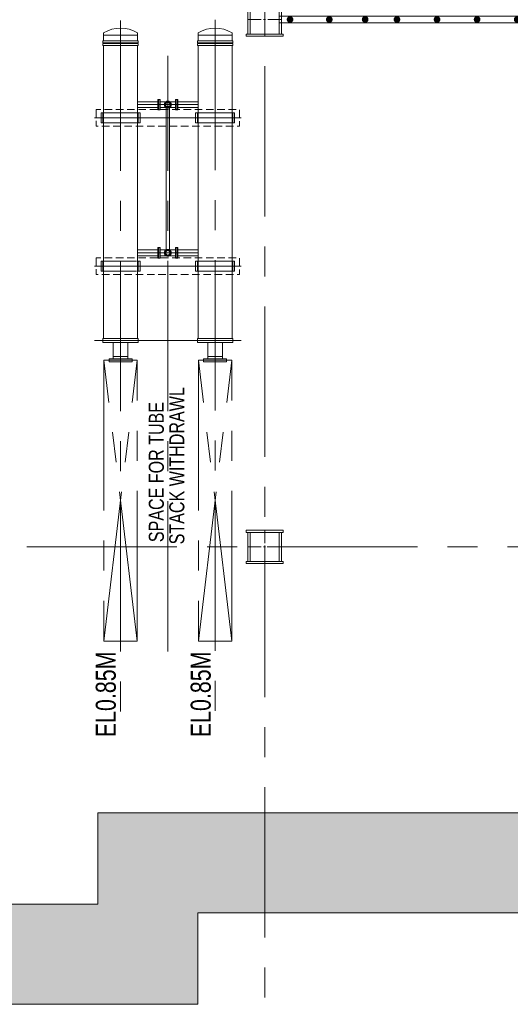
# Model space of a CAD drawing. Header units: inches. Extents: x 709340 to 1075215, y 37864 to 402163.
# Tile 19 of 56: x 828083 to 835428, y 153690 to 168437. Entities that reach past the tile are written whole.
import ezdxf

# ---------------------------------------------------------------- set-up
doc = ezdxf.new("R2010")
doc.units = ezdxf.units.IN
doc.header["$LTSCALE"] = 1800
doc.header["$MEASUREMENT"] = 0
for name, pattern in [('CENTER', [2, 1.25, -0.25, 0.25, -0.25]), ('CENTER2', [1.125, 0.75, -0.125, 0.125, -0.125]), ('HIDDEN2', [0.1875, 0.125, -0.0625])]:
    doc.linetypes.add(name, pattern=pattern)
doc.layers.get('0').update_dxf_attribs({"color": 253, "lineweight": 5})
for name, color, linetype, lineweight in [('AUX COL', 1, 'Continuous', 18), ('CEN', 8, 'CENTER', 18), ('CONCRETE', 145, 'Continuous', 18), ('DIM', 4, 'Continuous', 18), ('GRID', 8, 'CENTER', 18), ('STEEL', 231, 'Continuous', 18), ('TEXT', 3, 'Continuous', 18)]:
    doc.layers.add(name, color=color, linetype=linetype, lineweight=lineweight)
doc.layers.add('EXPERIMENT', color=210, linetype='Continuous')
doc.styles.add('HTX11', font='O8111901')
doc.styles.add('ROMANS', font='romans.shx')

# ---------------------------------------------------------------- blocks, each defined once
blk = doc.blocks.new('GSC PLATFORM AT EL. 2.5M')
at = {"layer": 'EXPERIMENT'}
for p, q in [((-15122, 9700), (-15122, 10004)), ((-15117, 10011), (-14716, 10011)), ((-14708, 10003), (-14708, 9700))]:
    blk.add_line(p, q, dxfattribs=at)
for points in [[(-15124, 10031), (-14709, 10031)], [(-14688, 10019), (-14688, 9700), (-15142, 9700), (-15142, 10008)]]:
    blk.add_lwpolyline(points, dxfattribs=at)
for centre in [(-15130, 10017), (-14703, 10017)]:
    blk.add_circle(centre, 15, dxfattribs=at)
at = {"layer": 'STEEL'}
for p, q in [((-15219, 9700), (-3669, 9700)), ((-15219, 9600), (-3669, 9600)), ((-15494, 2900), (-15494, 9400)), ((-15394, 2900), (-15394, 9400)), ((-3494, 2900), (-3494, 9400)), ((-3394, 2900), (-3394, 9400)), ((-15219, 2700), (-3625, 2700)), ((-15219, 2600), (-3625, 2600))]:
    blk.add_line(p, q, dxfattribs=at)
at = {"layer": 'STEEL', "const_width": 50}
for points in [[(-14567, 9650, 1), (-14517, 9650, 1)], [(-14034, 9650, 1), (-13984, 9650, 1)], [(-13489, 9650, 1), (-13439, 9650, 1)], [(-12889, 9650, 1), (-12839, 9650, 1)], [(-12289, 9650, 1), (-12239, 9650, 1)], [(-11689, 9650, 1), (-11639, 9650, 1)], [(-11089, 9650, 1), (-11039, 9650, 1)], [(-10489, 9650, 1), (-10439, 9650, 1)], [(-9889, 9650, 1), (-9839, 9650, 1)], [(-9289, 9650, 1), (-9239, 9650, 1)], [(-8689, 9650, 1), (-8639, 9650, 1)], [(-8089, 9650, 1), (-8039, 9650, 1)], [(-7489, 9650, 1), (-7439, 9650, 1)], [(-6889, 9650, 1), (-6839, 9650, 1)], [(-6289, 9650, 1), (-6239, 9650, 1)], [(-5689, 9650, 1), (-5639, 9650, 1)], [(-5089, 9650, 1), (-5039, 9650, 1)], [(-4489, 9650, 1), (-4439, 9650, 1)], [(-3889, 9650, 1), (-3839, 9650, 1)], [(-15469, 9001, 1), (-15419, 9001, 1)], [(-3469, 9005, 1), (-3419, 9005, 1)], [(-15469, 8475, 1), (-15419, 8475, 1)], [(-3469, 8405, 1), (-3419, 8405, 1)], [(-15469, 7875, 1), (-15419, 7875, 1)], [(-3469, 7805, 1), (-3419, 7805, 1)], [(-15469, 7275, 1), (-15419, 7275, 1)], [(-3469, 7205, 1), (-3419, 7205, 1)], [(-15469, 6675, 1), (-15419, 6675, 1)], [(-3469, 6605, 1), (-3419, 6605, 1)], [(-15469, 6075, 1), (-15419, 6075, 1)], [(-3469, 6005, 1), (-3419, 6005, 1)], [(-15469, 5475, 1), (-15419, 5475, 1)], [(-3469, 5405, 1), (-3419, 5405, 1)], [(-15469, 4875, 1), (-15419, 4875, 1)], [(-3469, 4805, 1), (-3419, 4805, 1)], [(-15469, 4275, 1), (-15419, 4275, 1)], [(-3469, 4205, 1), (-3419, 4205, 1)], [(-15469, 3675, 1), (-15419, 3675, 1)], [(-3469, 3605, 1), (-3419, 3605, 1)], [(-15469, 3075, 1), (-15419, 3075, 1)], [(-3469, 3005, 1), (-3419, 3005, 1)], [(-15089, 2650, 1), (-15039, 2650, 1)], [(-14502, 2650, 1), (-14452, 2650, 1)], [(-13965, 2650, 1), (-13915, 2650, 1)], [(-13489, 2650, 1), (-13439, 2650, 1)], [(-12889, 2650, 1), (-12839, 2650, 1)], [(-12289, 2650, 1), (-12239, 2650, 1)], [(-11689, 2650, 1), (-11639, 2650, 1)], [(-11089, 2650, 1), (-11039, 2650, 1)], [(-10489, 2650, 1), (-10439, 2650, 1)], [(-9889, 2650, 1), (-9839, 2650, 1)], [(-9289, 2650, 1), (-9239, 2650, 1)], [(-8689, 2650, 1), (-8639, 2650, 1)], [(-8089, 2650, 1), (-8039, 2650, 1)], [(-7489, 2650, 1), (-7439, 2650, 1)], [(-6889, 2650, 1), (-6839, 2650, 1)], [(-6289, 2650, 1), (-6239, 2650, 1)], [(-5689, 2650, 1), (-5639, 2650, 1)], [(-5089, 2650, 1), (-5039, 2650, 1)], [(-4489, 2650, 1), (-4439, 2650, 1)], [(-3889, 2650, 1), (-3839, 2650, 1)]]:
    blk.add_lwpolyline(points, format="xyb", close=True, dxfattribs=at)
at = {"layer": 'TEXT', "style": 'ROMANS', "width": 0.8}
blk.add_text('CAGE LADDER', height=150, dxfattribs=at).set_placement((-15212, 10143))
blk = doc.blocks.new('A$C2F2702F9')
at = {"color": 250}
for p, q in [((9289, 14147), (9289, 14180)), ((9797, 14147), (9797, 14180)), ((10703, 14147), (10703, 14180)), ((11211, 14147), (11211, 14180)), ((9279, 14030), (9279, 14060)), ((9279, 14060), (9807, 14060)), ((9279, 14030), (9807, 14030)), ((9279, 14020), (9807, 14020)), ((9279, 13990), (9279, 14020)), ((9797, 14147), (9289, 14147)), ((9289, 14147), (9289, 14060)), ((9289, 14020), (9289, 14030)), ((9797, 14147), (9797, 14060)), ((9797, 14020), (9797, 14030)), ((9807, 14030), (9807, 14060)), ((9807, 13990), (9807, 14020)), ((10693, 14030), (10693, 14060)), ((10693, 14060), (11221, 14060)), ((10693, 14030), (11221, 14030)), ((10693, 14020), (11221, 14020)), ((10693, 13990), (10693, 14020)), ((11211, 14147), (10703, 14147)), ((10703, 14147), (10703, 14060)), ((10703, 14020), (10703, 14030)), ((11211, 14147), (11211, 14060)), ((11211, 14020), (11211, 14030)), ((11221, 14030), (11221, 14060)), ((11221, 13990), (11221, 14020)), ((9279, 13990), (9807, 13990)), ((9289, 9601), (9289, 13990)), ((9797, 9601), (9797, 13990)), ((10693, 13990), (11221, 13990)), ((10703, 9601), (10703, 13990)), ((11211, 9601), (11211, 13990)), ((10100, 13149), (9797, 13149)), ((10133, 13149), (10222, 13149)), ((10207, 13136), (10200, 13121)), ((10219, 13148), (10207, 13136)), ((10219, 13136), (10210, 13121)), ((10234, 13155), (10219, 13148)), ((10234, 13146), (10219, 13136)), ((10233, 13135), (10220, 13122)), ((10250, 13140), (10233, 13135)), ((10250, 13157), (10234, 13155)), ((10250, 13149), (10234, 13146)), ((10266, 13155), (10250, 13157)), ((10266, 13146), (10250, 13149)), ((10267, 13135), (10250, 13140)), ((10281, 13148), (10266, 13155)), ((10281, 13136), (10266, 13146)), ((10280, 13122), (10267, 13135)), ((10367, 13149), (10278, 13149)), ((10292, 13136), (10281, 13148)), ((10290, 13121), (10281, 13136)), ((10300, 13121), (10292, 13136)), ((10400, 13149), (10703, 13149)), ((9250, 12980), (9250, 12830)), ((9278, 12980), (9250, 12980)), ((9278, 12980), (9278, 12830)), ((9278, 12980), (9289, 12980)), ((9797, 12980), (9289, 12980)), ((10100, 13061), (9797, 13061)), ((9808, 12980), (9797, 12980)), ((9808, 12980), (9797, 12980)), ((9808, 12980), (9836, 12980)), ((9808, 12980), (9808, 12830)), ((9808, 12980), (9836, 12980)), ((9836, 12980), (9836, 12830)), ((10133, 13061), (10222, 13061)), ((10200, 13121), (10198, 13105)), ((10198, 13105), (10200, 13089)), ((10200, 13089), (10207, 13074)), ((10210, 13121), (10206, 13105)), ((10206, 13105), (10210, 13089)), ((10207, 13074), (10219, 13062)), ((10210, 13089), (10219, 13074)), ((10220, 13122), (10215, 13105)), ((10215, 13105), (10220, 13088)), ((10219, 13074), (10234, 13065)), ((10219, 13062), (10234, 13055)), ((10220, 13088), (10233, 13075)), ((10225, 13060), (10225, 10930)), ((10233, 13075), (10250, 13070)), ((10234, 13065), (10250, 13061)), ((10234, 13055), (10250, 13053)), ((10250, 13070), (10267, 13075)), ((10250, 13061), (10266, 13065)), ((10250, 13053), (10266, 13055)), ((10266, 13065), (10281, 13074)), ((10266, 13055), (10281, 13062)), ((10267, 13075), (10280, 13088)), ((10275, 13060), (10275, 10930)), ((10367, 13061), (10278, 13061)), ((10285, 13105), (10280, 13122)), ((10280, 13088), (10285, 13105)), ((10281, 13074), (10290, 13089)), ((10281, 13062), (10292, 13074)), ((10294, 13105), (10290, 13121)), ((10290, 13089), (10294, 13105)), ((10292, 13074), (10300, 13089)), ((10302, 13105), (10300, 13121)), ((10300, 13089), (10302, 13105)), ((10400, 13061), (10703, 13061)), ((10664, 12980), (10664, 12830)), ((10692, 12980), (10664, 12980)), ((10692, 12980), (10664, 12980)), ((10692, 12980), (10692, 12830)), ((10692, 12980), (10703, 12980)), ((10692, 12980), (10703, 12980)), ((11211, 12980), (10703, 12980)), ((11222, 12980), (11211, 12980)), ((11222, 12980), (11250, 12980)), ((11222, 12980), (11222, 12830)), ((11250, 12980), (11250, 12830)), ((9278, 12830), (9250, 12830)), ((9278, 12830), (9289, 12830)), ((9797, 12830), (9289, 12830)), ((9808, 12830), (9797, 12830)), ((9808, 12830), (9836, 12830)), ((10692, 12830), (10664, 12830)), ((10692, 12830), (10703, 12830)), ((11211, 12830), (10703, 12830)), ((11222, 12830), (11211, 12830)), ((11222, 12830), (11250, 12830)), ((10100, 10929), (9797, 10929)), ((10133, 10929), (10222, 10929)), ((10207, 10916), (10200, 10901)), ((10219, 10928), (10207, 10916)), ((10219, 10916), (10210, 10901)), ((10234, 10935), (10219, 10928)), ((10234, 10926), (10219, 10916)), ((10233, 10915), (10220, 10902)), ((10250, 10920), (10233, 10915)), ((10250, 10937), (10234, 10935)), ((10250, 10929), (10234, 10926)), ((10266, 10935), (10250, 10937)), ((10266, 10926), (10250, 10929)), ((10267, 10915), (10250, 10920)), ((10281, 10928), (10266, 10935)), ((10281, 10916), (10266, 10926)), ((10280, 10902), (10267, 10915)), ((10367, 10929), (10278, 10929)), ((10292, 10916), (10281, 10928)), ((10290, 10901), (10281, 10916)), ((10300, 10901), (10292, 10916)), ((10400, 10929), (10703, 10929)), ((10100, 10841), (9797, 10841)), ((10133, 10841), (10222, 10841)), ((10200, 10901), (10198, 10885)), ((10198, 10885), (10200, 10869)), ((10200, 10869), (10207, 10854)), ((10210, 10901), (10206, 10885)), ((10206, 10885), (10210, 10869)), ((10207, 10854), (10219, 10842)), ((10210, 10869), (10219, 10854)), ((10220, 10902), (10215, 10885)), ((10215, 10885), (10220, 10868)), ((10219, 10854), (10234, 10845)), ((10219, 10842), (10234, 10835)), ((10220, 10868), (10233, 10855)), ((10233, 10855), (10250, 10850)), ((10234, 10845), (10250, 10841)), ((10234, 10835), (10250, 10833)), ((10250, 10850), (10267, 10855)), ((10250, 10841), (10266, 10845)), ((10250, 10833), (10266, 10835)), ((10266, 10845), (10281, 10854)), ((10266, 10835), (10281, 10842)), ((10267, 10855), (10280, 10868)), ((10367, 10841), (10278, 10841)), ((10285, 10885), (10280, 10902)), ((10280, 10868), (10285, 10885)), ((10281, 10854), (10290, 10869)), ((10281, 10842), (10292, 10854)), ((10294, 10885), (10290, 10901)), ((10290, 10869), (10294, 10885)), ((10292, 10854), (10300, 10869)), ((10302, 10885), (10300, 10901)), ((10300, 10869), (10302, 10885)), ((10400, 10841), (10703, 10841)), ((9250, 10760), (9250, 10610)), ((9278, 10760), (9250, 10760)), ((9783, 10760), (9275, 10760)), ((9278, 10760), (9278, 10610)), ((9278, 10760), (9289, 10760)), ((9808, 10760), (9797, 10760)), ((9808, 10760), (9836, 10760)), ((9808, 10760), (9808, 10610)), ((9836, 10760), (9836, 10610)), ((10664, 10760), (10664, 10610)), ((10692, 10760), (10664, 10760)), ((10692, 10760), (10692, 10610)), ((10692, 10760), (10703, 10760)), ((11211, 10760), (10703, 10760)), ((11222, 10760), (11211, 10760)), ((11222, 10760), (11250, 10760)), ((11222, 10760), (11222, 10610)), ((11250, 10760), (11250, 10610)), ((9278, 10610), (9250, 10610)), ((9783, 10610), (9275, 10610)), ((9278, 10610), (9289, 10610)), ((9808, 10610), (9797, 10610)), ((9808, 10610), (9836, 10610)), ((10692, 10610), (10664, 10610)), ((10692, 10610), (10703, 10610)), ((11211, 10610), (10703, 10610)), ((11222, 10610), (11211, 10610)), ((11222, 10610), (11250, 10610)), ((9543, 9601), (9279, 9601)), ((9279, 9601), (9279, 9571)), ((9807, 9601), (9543, 9601)), ((9807, 9601), (9807, 9571)), ((10957, 9601), (10693, 9601)), ((10693, 9601), (10693, 9571)), ((11221, 9601), (10957, 9601)), ((11221, 9601), (11221, 9571)), ((9543, 9571), (9279, 9571)), ((9279, 9571), (9279, 9541)), ((9543, 9571), (9279, 9571)), ((9543, 9541), (9279, 9541)), ((9434, 9299), (9434, 9541)), ((9807, 9571), (9543, 9571)), ((9807, 9571), (9543, 9571)), ((9807, 9541), (9543, 9541)), ((9652, 9299), (9652, 9541)), ((9807, 9571), (9807, 9541)), ((10957, 9571), (10693, 9571)), ((10693, 9571), (10693, 9541)), ((10957, 9571), (10693, 9571)), ((10957, 9541), (10693, 9541)), ((10848, 9299), (10848, 9541)), ((11221, 9571), (10957, 9571)), ((11221, 9571), (10957, 9571)), ((11221, 9541), (10957, 9541)), ((11066, 9299), (11066, 9541)), ((11221, 9571), (11221, 9541)), ((9372, 9299), (9543, 9299)), ((9372, 9275), (9372, 9299)), ((9434, 9334), (9543, 9334)), ((9434, 9299), (9434, 9334)), ((9543, 9334), (9652, 9334)), ((9543, 9299), (9714, 9299)), ((9652, 9299), (9652, 9334)), ((9714, 9275), (9714, 9299)), ((10786, 9299), (10957, 9299)), ((10786, 9275), (10786, 9299)), ((10848, 9334), (10957, 9334)), ((10848, 9299), (10848, 9334)), ((10957, 9334), (11066, 9334)), ((10957, 9299), (11128, 9299)), ((11066, 9299), (11066, 9334)), ((11128, 9275), (11128, 9299)), ((9793, 9275), (9293, 9275)), ((9372, 9275), (9372, 9252)), ((9372, 9252), (9543, 9252)), ((9543, 9252), (9714, 9252)), ((9714, 9275), (9714, 9252)), ((11207, 9275), (10707, 9275)), ((10786, 9275), (10786, 9252)), ((10786, 9252), (10957, 9252)), ((10957, 9252), (11128, 9252)), ((11128, 9275), (11128, 9252))]:
    blk.add_line(p, q, dxfattribs=at)
at = {"color": 250, "linetype": 'CENTER'}
for p, q in [((9793, 5071), (9293, 5071)), ((11207, 5071), (10707, 5071))]:
    blk.add_line(p, q, dxfattribs=at)
at = {"color": 250}
for points in [[(10100, 13184), (10116, 13184), (10116, 13026), (10100, 13026)], [(10133, 13026), (10116, 13026), (10116, 13184), (10133, 13184)], [(10367, 13026), (10384, 13026), (10384, 13184), (10367, 13184)], [(10400, 13184), (10384, 13184), (10384, 13026), (10400, 13026)], [(10100, 10964), (10116, 10964), (10116, 10806), (10100, 10806)], [(10133, 10806), (10116, 10806), (10116, 10964), (10133, 10964)], [(10367, 10806), (10384, 10806), (10384, 10964), (10367, 10964)], [(10400, 10964), (10384, 10964), (10384, 10806), (10400, 10806)]]:
    blk.add_lwpolyline(points, close=True, dxfattribs=at)
at = {"color": 250, "linetype": 'CENTER', "flags": 128}
for points in [[(9793, 5071), (9293, 9275)], [(9293, 5071), (9793, 9275)], [(9293, 9275), (9293, 5071)], [(9793, 5071), (9793, 9275)], [(11207, 5071), (10707, 9275)], [(10707, 5071), (11207, 9275)], [(10707, 9275), (10707, 5071)], [(11207, 5071), (11207, 9275)]]:
    blk.add_lwpolyline(points, dxfattribs=at)
at = {"color": 250}
for centre in [(9543, 13754), (10957, 13754)]:
    blk.add_arc(centre, 496, 59.2058, 120.7942, dxfattribs=at)
at = {"layer": 'CEN', "color": 250}
for p, q in [((10250, 4915), (10250, 13836)), ((9797, 13105), (10703, 13105)), ((11350, 12905), (9150, 12905)), ((9797, 10885), (10703, 10885)), ((11350, 10685), (9150, 10685)), ((11350, 9571), (9150, 9571))]:
    blk.add_line(p, q, dxfattribs=at)
at = {"layer": 'CEN', "color": 250, "flags": 128}
for points in [[(9543, 14364), (9543, 3633)], [(10957, 14374), (10957, 3633)]]:
    blk.add_lwpolyline(points, dxfattribs=at)
at = {"layer": 'CONCRETE', "color": 250, "linetype": 'HIDDEN2', "ltscale": 0.5, "flags": 128}
for points in [[(9176, 13030), (9176, 12780), (11324, 12780), (11324, 13030)], [(9176, 10810), (9176, 10560), (11324, 10560), (11324, 10810)]]:
    blk.add_lwpolyline(points, close=True, dxfattribs=at)
at = {"layer": 'TEXT', "color": 250, "style": 'HTX11', "width": 0.8}
for s, height, p in [('STACK WITHDRAWL', 225, (10497, 6519)), ('SPACE FOR TUBE', 225, (10190, 6552)), ('EL0.85M', 300, (9471, 3630)), ('EL0.85M', 300, (10892, 3630))]:
    blk.add_text(s, height=height, rotation=90, dxfattribs=at).set_placement(p)
blk = doc.blocks.new('AUX COLUM')
at = {"color": 2, "linetype": 'CENTER2', "ltscale": 0.15}
for p, q in [((29690, 90186), (29690, 90686)), ((29940, 90436), (29440, 90436))]:
    blk.add_line(p, q, dxfattribs=at)
at = {"layer": 'AUX COL'}
for p, q in [((29440, 90218), (29440, 90654)), ((29472, 90218), (29472, 90654)), ((29908, 90218), (29908, 90654)), ((29940, 90218), (29940, 90654))]:
    blk.add_line(p, q, dxfattribs=at)
for points in [[(29415, 90686), (29965, 90686), (29965, 90654), (29415, 90654)], [(29415, 90218), (29965, 90218), (29965, 90186), (29415, 90186)]]:
    blk.add_lwpolyline(points, close=True, dxfattribs=at)
blk = doc.blocks.new('A$C606C4837')
h = blk.add_hatch()
h.set_pattern_fill('DOTS', color=8, scale=5000)
h.set_pattern_definition([(0, (0, -1000), (156.25, 312.5), [0, -312.5])])
h.paths.add_polyline_path([(-67175, -8700), (-67175, -10200), (-33175, -10200), (-33175, -8832), (-4175, -8832), (-4175, -10432), (-2675, -10432), (-1175, -10432), (-1175, -8932), (-2675, -8932), (-2675, -7332), (-34675, -7332), (-34675, -8700)])
at = {"color": 8}
blk.add_line((-67175, -8700), (-34675, -8700), dxfattribs=at)
at = {"layer": 'DIM', "color": 8}
for p, q in [((-34675, -8700), (-34675, -7332)), ((-34675, -7332), (-2675, -7332)), ((-33175, -10200), (-33175, -8832)), ((-33175, -8832), (-4175, -8832)), ((-67175, -10200), (-33175, -10200))]:
    blk.add_line(p, q, dxfattribs=at)

msp = doc.modelspace()

# ---------------------------------------------------------------- linework, layer by layer
at = {"layer": 'GRID'}
for p, q in [((831750.9, 140290.3), (831750.9, 198939.9)), ((781388, 160539.9), (855817.4, 160539.9))]:
    msp.add_line(p, q, dxfattribs=at)

# ---------------------------------------------------------------- block references
at = {"color": 250}
msp.add_blockref('A$C2F2702F9', (820050.9, 154059.9), dxfattribs=at)
at = {"color": 9}
for p in [(802060.8, 78004.4), (802060.8, 70104.4)]:
    msp.add_blockref('AUX COLUM', p, dxfattribs=at)
at = {"layer": 'DIM'}
msp.add_blockref('A$C606C4837', (863925.9, 163889.9), dxfattribs=at)
at = {"layer": 'STEEL'}
msp.add_blockref('GSC PLATFORM AT EL. 2.5M', (847194.9, 165789.9), dxfattribs=at)

doc.saveas('drawing.dxf')
